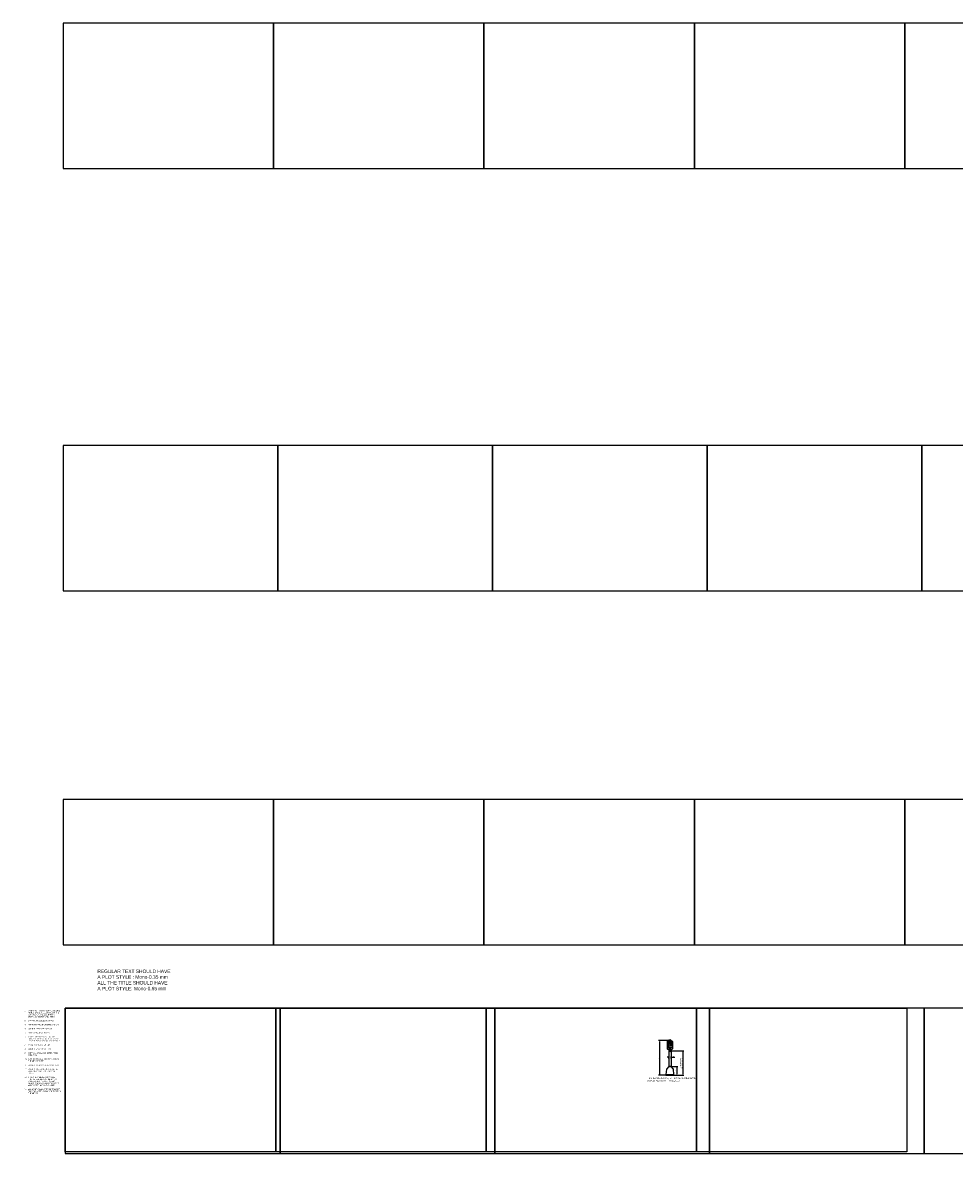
# Model space of a CAD drawing. Header units: feet. Extents: x -163 to 269, y -140 to 167.
# Tile 3 of 7: x 0 to 135, y 0 to 167. Entities that reach past the tile are written whole.
import ezdxf
from ezdxf import colors
from ezdxf.entities.mleader import LeaderData, LeaderLine
from ezdxf.enums import TextEntityAlignment as Align
from ezdxf.math import Vec2, Vec3

# ---------------------------------------------------------------- set-up
doc = ezdxf.new("R2010")
doc.units = ezdxf.units.FT
doc.header["$MEASUREMENT"] = 0
doc.layers.add('SC-Scratch9', color=7, linetype='Continuous', plot=False)
doc.layers.add('SC_Scratch8', color=7, linetype='Continuous', plot=False)
doc.layers.add('SH_Data', color=7, linetype='Continuous')
doc.layers.add('text', color=9, linetype='Continuous')
doc.styles.add('OL100', font='arial.ttf', dxfattribs={"height": 0.1})
doc.styles.get("Standard").update_dxf_attribs({"font": 'arial.ttf'})
doc.styles.add('Style-ISO_FONTLEFT', font='ISO_FONTLEFT.shx')
doc.dimstyles.new('COEC', dxfattribs={"dimscale": 13.9, "dimtxt": 0.18, "dimasz": 0.18, "dimexe": 0.18, "dimexo": 0.0625, "dimgap": 0.09, "dimtad": 1, "dimzin": 0, "dimdsep": 46, "dimtxsty": 'Standard', "dimcen": 0.09, "dimclrd": 256, "dimclre": 256, "dimclrt": 256, "dimaunit": 1, "dimadec": 4, "dimazin": 0, "dimtfac": 1, "dimtofl": 0, "dimtmove": 0, "dimatfit": 3, "dimfxl": 1, "dimtolj": 1, "dimtzin": 0, "dimlwd": -1, "dimlwe": -1, "dimarcsym": 0})

# ---------------------------------------------------------------- blocks, each defined once
blk = doc.blocks.new('*D968')
at = {"layer": 'Defpoints', "color": 0, "transparency": 16777216}
for p in [(93.57, 19.69), (91.9, 14.69), (93.97, 14.69)]:
    blk.add_point(p, dxfattribs=at)
at = {"layer": 'SH_Data', "transparency": 16777216}
for p, q in [((93.51, 19.69), (91.77, 19.69)), ((91.9, 19.57), (91.9, 14.82)), ((93.91, 14.69), (91.77, 14.69))]:
    blk.add_line(p, q, dxfattribs=at)
for points in [[(91.88, 19.57), (91.92, 19.57), (91.9, 19.69)], [(91.88, 14.82), (91.92, 14.82), (91.9, 14.69)]]:
    blk.add_solid(points, dxfattribs=at)
at = {"layer": 'SH_Data', "transparency": 16777216, "insert": (91.77, 17.07), "char_height": 0.125, "attachment_point": 5, "rotation": 90}
blk.add_mtext("\\A1;{\\Ffont31|c0;5'}", dxfattribs=at)
blk = doc.blocks.new('*D969')
at = {"layer": 'Defpoints', "color": 0, "transparency": 16777216}
for p in [(93.57, 18.19), (93.97, 14.69), (95.27, 14.69)]:
    blk.add_point(p, dxfattribs=at)
at = {"layer": 'SH_Data', "transparency": 16777216}
for p, q in [((93.63, 18.19), (95.39, 18.19)), ((95.27, 18.07), (95.27, 14.82)), ((94.04, 14.69), (95.39, 14.69))]:
    blk.add_line(p, q, dxfattribs=at)
for points in [[(95.25, 18.07), (95.29, 18.07), (95.27, 18.19)], [(95.25, 14.82), (95.29, 14.82), (95.27, 14.69)]]:
    blk.add_solid(points, dxfattribs=at)
at = {"layer": 'SH_Data', "transparency": 16777216, "insert": (95.04, 16.44), "char_height": 0.125, "width": 2.0734, "attachment_point": 5, "rotation": 90}
blk.add_mtext('\\A1;{\\Ffont31|c0;42" PUSHBUTTON MOUNTING HEIGHT}', dxfattribs=at)
blk = doc.blocks.new('*D970')
at = {"layer": 'Defpoints', "color": 0, "transparency": 16777216}
for p in [(93.23, 17.05), (93.57, 17.26), (93.57, 17.05)]:
    blk.add_point(p, dxfattribs=at)
at = {"layer": 'SH_Data', "transparency": 16777216}
for p, q in [((93.11, 17.26), (92.98, 17.26)), ((93.23, 17.11), (93.23, 17.38)), ((93.57, 17.11), (93.57, 17.38)), ((93.69, 17.26), (94.13, 17.26))]:
    blk.add_line(p, q, dxfattribs=at)
for points in [[(93.11, 17.28), (93.11, 17.24), (93.23, 17.26)], [(93.69, 17.28), (93.69, 17.24), (93.57, 17.26)]]:
    blk.add_solid(points, dxfattribs=at)
at = {"layer": 'SH_Data', "transparency": 16777216, "insert": (93.97, 17.38), "char_height": 0.125, "attachment_point": 5}
blk.add_mtext('\\A1;{\\Ffont31|c0;4"}', dxfattribs=at)
blk = doc.blocks.new('*D971')
at = {"layer": 'Defpoints', "color": 0, "transparency": 16777216}
for p in [(93.23, 15.94), (92.83, 14.69), (94.39, 14.69)]:
    blk.add_point(p, dxfattribs=at)
at = {"layer": 'SH_Data', "transparency": 16777216}
for p, q in [((93.3, 15.94), (94.52, 15.94)), ((94.39, 15.82), (94.39, 14.82)), ((92.89, 14.69), (94.52, 14.69))]:
    blk.add_line(p, q, dxfattribs=at)
for points in [[(94.37, 15.82), (94.41, 15.82), (94.39, 15.94)], [(94.37, 14.82), (94.41, 14.82), (94.39, 14.69)]]:
    blk.add_solid(points, dxfattribs=at)
at = {"layer": 'SH_Data', "transparency": 16777216, "insert": (94.27, 15.32), "char_height": 0.125, "attachment_point": 5, "rotation": 90}
blk.add_mtext('\\A1;{\\Ffont31|c0;15"}', dxfattribs=at)

msp = doc.modelspace()

# ---------------------------------------------------------------- hatches: boundary and pattern name
at = {"layer": 'SH_Data'}
h = msp.add_hatch(color=256, dxfattribs=at)
edge = h.paths.add_edge_path()
edge.add_spline(control_points=[(93.187, 19.486), (93.187, 19.486), (93.185, 19.487), (93.183, 19.487), (93.181, 19.487), (93.18, 19.487), (93.176, 19.485), (93.163, 19.479), (93.155, 19.475)], knot_values=[0, 0, 0, 0, 0.0023059, 0.1610221, 0.1815878, 0.1993019, 0.2107646, 1, 1, 1, 1], degree=3, periodic=0)
edge.add_line((93.155, 19.475), (93.153, 19.449))
edge.add_line((93.153, 19.449), (93.159, 19.45))
edge.add_line((93.159, 19.45), (93.162, 19.472))
edge.add_line((93.162, 19.472), (93.169, 19.472))
edge.add_line((93.169, 19.472), (93.165, 19.46))
edge.add_line((93.165, 19.46), (93.169, 19.472))
edge.add_spline(control_points=[(93.169, 19.472), (93.167, 19.468), (93.166, 19.463), (93.164, 19.457), (93.163, 19.453), (93.163, 19.449), (93.164, 19.447), (93.165, 19.445)], knot_values=[0, 0, 0, 0, 0.4827247, 0.5144392, 0.7448632, 0.8926201, 1, 1, 1, 1], degree=3, periodic=0)
edge.add_line((93.165, 19.445), (93.165, 19.444))
edge.add_line((93.165, 19.444), (93.15, 19.398))
edge.add_line((93.15, 19.398), (93.157, 19.392))
edge.add_line((93.157, 19.392), (93.175, 19.432))
edge.add_line((93.175, 19.432), (93.182, 19.424))
edge.add_line((93.182, 19.424), (93.191, 19.393))
edge.add_line((93.191, 19.393), (93.2, 19.397))
edge.add_line((93.2, 19.397), (93.193, 19.43))
edge.add_line((93.193, 19.43), (93.187, 19.442))
edge.add_line((93.187, 19.442), (93.183, 19.451))
edge.add_line((93.183, 19.451), (93.189, 19.462))
edge.add_line((93.189, 19.462), (93.193, 19.455))
edge.add_line((93.193, 19.455), (93.21, 19.447))
edge.add_line((93.21, 19.447), (93.214, 19.452))
edge.add_line((93.214, 19.452), (93.196, 19.466))
edge.add_spline(control_points=[(93.196, 19.466), (93.196, 19.471), (93.193, 19.476), (93.191, 19.482), (93.188, 19.486), (93.187, 19.486)], knot_values=[0, 0, 0, 0, 0.4219281, 0.8047282, 1, 1, 1, 1], degree=3, periodic=0)
for points in [[(93.193, 19.17), (93.156, 19.17), (93.156, 19.17, 0.1729312), (93.158, 19.174), (93.158, 19.174), (93.158, 19.192, 0.1897623), (93.154, 19.2, -0.2655588), (93.151, 19.208), (93.151, 19.208), (93.152, 19.262), (93.152, 19.263, -0.7364328), (93.159, 19.263), (93.159, 19.262), (93.16, 19.234), (93.163, 19.234), (93.164, 19.272), (93.164, 19.272, -0.8735215), (93.171, 19.272), (93.171, 19.272), (93.172, 19.234), (93.174, 19.234), (93.175, 19.277), (93.175, 19.278, -0.780961), (93.183, 19.278), (93.183, 19.278), (93.184, 19.234), (93.186, 19.234), (93.187, 19.272), (93.187, 19.272, -0.9103838), (93.194, 19.272), (93.194, 19.272), (93.196, 19.221), (93.196, 19.221, 0.6496585), (93.2, 19.221), (93.201, 19.221), (93.209, 19.235), (93.209, 19.234, -0.2815071), (93.218, 19.239, -0.062843), (93.222, 19.238), (93.222, 19.238), (93.215, 19.224), (93.209, 19.213), (93.209, 19.213, -0.1037205), (93.2, 19.203, 0.2007341), (93.19, 19.191), (93.19, 19.191), (93.19, 19.175), (93.19, 19.175, 0.1950215), (93.193, 19.17)], [(93.193, 18.738), (93.156, 18.738), (93.156, 18.739, 0.1729312), (93.158, 18.743), (93.158, 18.743), (93.158, 18.761, 0.1897623), (93.154, 18.769, -0.2655588), (93.151, 18.777), (93.151, 18.777), (93.152, 18.831), (93.152, 18.831, -0.7364328), (93.159, 18.831), (93.159, 18.831), (93.16, 18.803), (93.163, 18.803), (93.164, 18.841), (93.164, 18.841, -0.8735215), (93.171, 18.841), (93.171, 18.841), (93.172, 18.803), (93.174, 18.803), (93.175, 18.846), (93.175, 18.846, -0.780961), (93.183, 18.847), (93.183, 18.847), (93.184, 18.803), (93.186, 18.803), (93.187, 18.841), (93.187, 18.841, -0.9103838), (93.194, 18.841), (93.194, 18.841), (93.196, 18.79), (93.196, 18.79, 0.6496585), (93.2, 18.79), (93.201, 18.79), (93.209, 18.803), (93.209, 18.803, -0.2815071), (93.218, 18.808, -0.062843), (93.222, 18.807), (93.222, 18.807), (93.215, 18.792), (93.209, 18.782), (93.209, 18.782, -0.1037205), (93.2, 18.772, 0.2007341), (93.19, 18.76), (93.19, 18.76), (93.19, 18.744), (93.19, 18.744, 0.1950215), (93.193, 18.739)]]:
    msp.add_hatch(color=256, dxfattribs=at).paths.add_polyline_path(points, is_closed=False)
h = msp.add_hatch(color=256, dxfattribs=at)
edge = h.paths.add_edge_path()
edge.add_arc((93.191, 19.496), 0.00775, 0, 360)
msp.add_hatch(color=256, dxfattribs=at).paths.add_polyline_path([(93.512, 18.566), (93.22, 18.566), (93.22, 18.531), (93.512, 18.531), (93.513, 18.531), (93.506, 18.509, 0.7180242), (93.516, 18.502), (93.583, 18.548), (93.516, 18.595, 0.7180242), (93.506, 18.587), (93.513, 18.566)])

# ---------------------------------------------------------------- linework, layer by layer
at = {"layer": 'SC-Scratch9', "flags": 128}
msp.add_lwpolyline([(5.785, 105.624), (5.785, 84.624), (36.785, 84.624), (36.785, 105.624)], close=True, dxfattribs=at)
at = {"layer": 'SC-Scratch9', "color": 4, "flags": 128}
for points in [[(36.785, 105.624), (36.785, 84.624), (67.785, 84.624), (67.785, 105.624)], [(36.473, 3.624), (36.473, 24.374), (66.848, 24.374), (66.848, 3.624)]]:
    msp.add_lwpolyline(points, close=True, dxfattribs=at)
at = {"layer": 'SC-Scratch9', "color": 1, "flags": 128}
for points in [[(67.785, 105.624), (67.785, 84.624), (98.785, 84.624), (98.785, 105.624)], [(66.848, 3.624), (66.848, 24.374), (97.223, 24.374), (97.223, 3.624)]]:
    msp.add_lwpolyline(points, close=True, dxfattribs=at)
at = {"layer": 'SC-Scratch9', "color": 3, "flags": 128}
for points in [[(98.785, 105.624), (98.785, 84.624), (129.785, 84.624), (129.785, 105.624)], [(97.223, 3.624), (97.223, 24.374), (127.598, 24.374), (127.598, 3.624)]]:
    msp.add_lwpolyline(points, close=True, dxfattribs=at)
at = {"layer": 'SC-Scratch9', "color": 2, "flags": 128}
msp.add_lwpolyline([(129.785, 105.624), (129.785, 84.624), (160.785, 84.624), (160.785, 105.624)], close=True, dxfattribs=at)
at = {"layer": 'SC-Scratch9'}
msp.add_lwpolyline([(6.098, 3.624), (6.098, 24.374), (36.473, 24.374), (36.473, 3.624)], close=True, dxfattribs=at)
at = {"layer": 'SC_Scratch8', "flags": 128}
for points in [[(5.785, 166.624), (5.785, 145.624), (36.165, 145.624), (36.165, 166.624)], [(5.785, 54.499), (5.785, 33.499), (36.165, 33.499), (36.165, 54.499)], [(6.098, 24.374), (6.098, 3.374), (37.098, 3.374), (37.098, 24.374)]]:
    msp.add_lwpolyline(points, close=True, dxfattribs=at)
at = {"layer": 'SC_Scratch8', "color": 4, "flags": 128}
for points in [[(36.165, 166.624), (36.165, 145.624), (66.545, 145.624), (66.545, 166.624)], [(36.165, 54.499), (36.165, 33.499), (66.545, 33.499), (66.545, 54.499)], [(37.098, 24.374), (37.098, 3.374), (68.098, 3.374), (68.098, 24.374)]]:
    msp.add_lwpolyline(points, close=True, dxfattribs=at)
at = {"layer": 'SC_Scratch8', "color": 1, "flags": 128}
for points in [[(66.545, 166.624), (66.545, 145.624), (96.925, 145.624), (96.925, 166.624)], [(66.545, 54.499), (66.545, 33.499), (96.925, 33.499), (96.925, 54.499)], [(68.098, 24.374), (68.098, 3.374), (99.098, 3.374), (99.098, 24.374)]]:
    msp.add_lwpolyline(points, close=True, dxfattribs=at)
at = {"layer": 'SC_Scratch8', "color": 3, "flags": 128}
for points in [[(96.925, 166.624), (96.925, 145.624), (127.305, 145.624), (127.305, 166.624)], [(96.925, 54.499), (96.925, 33.499), (127.305, 33.499), (127.305, 54.499)], [(99.098, 24.374), (99.098, 3.374), (130.098, 3.374), (130.098, 24.374)]]:
    msp.add_lwpolyline(points, close=True, dxfattribs=at)
at = {"layer": 'SC_Scratch8', "color": 2, "flags": 128}
for points in [[(127.305, 166.624), (127.305, 145.624), (157.685, 145.624), (157.685, 166.624)], [(127.305, 54.499), (127.305, 33.499), (157.685, 33.499), (157.685, 54.499)], [(130.098, 24.374), (130.098, 3.374), (161.098, 3.374), (161.098, 24.374)]]:
    msp.add_lwpolyline(points, close=True, dxfattribs=at)
at = {"layer": 'SH_Data'}
for p, q in [((93.027, 19.334), (93.776, 19.334)), ((93.027, 18.928), (93.776, 18.928)), ((93.027, 18.689), (93.776, 18.689)), ((93.122, 19.252), (93.093, 19.266)), ((93.122, 19.224), (93.093, 19.224)), ((93.122, 19.195), (93.093, 19.181)), ((93.102, 19.32), (93.124, 19.294)), ((93.122, 19.153), (93.102, 19.129)), ((93.142, 19.324), (93.154, 19.294)), ((93.165, 19.445), (93.165, 19.444)), ((93.182, 19.294), (93.182, 19.324)), ((93.209, 19.294), (93.22, 19.324)), ((93.261, 19.32), (93.239, 19.294)), ((93.241, 19.252), (93.27, 19.265)), ((93.27, 19.224), (93.241, 19.224)), ((93.241, 19.197), (93.27, 19.183)), ((93.241, 19.153), (93.261, 19.129)), ((93.325, 19.484), (93.701, 19.484)), ((93.389, 19.262), (93.67, 19.262)), ((93.389, 19.1), (93.67, 19.1))]:
    msp.add_line(p, q, dxfattribs=at)
at = {"layer": 'SH_Data', "flags": 128}
msp.add_lwpolyline([(93.152, 19.635), (93.651, 19.635, -0.4142136), (93.776, 19.511), (93.776, 18.512, -0.4142136), (93.651, 18.387), (93.152, 18.387, -0.4142136), (93.027, 18.512), (93.027, 19.511, -0.4142136), (93.152, 19.635)], format="xyb", close=True, dxfattribs=at)
for points in [[(93.13, 19.386), (93.233, 19.386), (93.233, 19.511), (93.13, 19.511), (93.13, 19.386)], [(93.13, 19.162), (93.233, 19.162), (93.233, 19.287), (93.13, 19.287), (93.13, 19.162)], [(93.13, 18.981), (93.233, 18.981), (93.233, 19.106), (93.13, 19.106), (93.13, 18.981)], [(93.13, 18.731), (93.233, 18.731), (93.233, 18.856), (93.13, 18.856), (93.13, 18.731)]]:
    msp.add_lwpolyline(points, close=True, dxfattribs=at)
msp.add_lwpolyline([(93.235, 19.691, -0.7659988), (93.568, 19.691)], format="xyb", dxfattribs=at)
for points in [[(93.235, 19.691), (93.235, 19.635)], [(93.235, 19.691), (93.568, 19.691)], [(93.235, 18.387), (93.235, 15.941)], [(93.568, 19.691), (93.568, 19.635)], [(93.568, 18.387), (93.568, 15.941)], [(93.974, 14.691), (93.974, 14.791), (93.901, 15.541), (93.568, 15.941), (93.235, 15.941), (92.901, 15.541), (92.828, 14.791), (92.828, 14.691), (93.974, 14.691)], [(92.828, 14.791), (93.974, 14.791)]]:
    msp.add_lwpolyline(points, dxfattribs=at)
at = {"layer": 'SH_Data'}
for radius in [0.125, 0.105]:
    msp.add_circle((93.401, 18.191), radius, dxfattribs=at)
for p in [(93.196, 19.466), (93.401, 18.548)]:
    msp.add_point(p, dxfattribs=at)

# ---------------------------------------------------------------- texts
at = {"layer": 'SH_Data', "style": 'Style-ISO_FONTLEFT'}
for s, height, width, p in [('FLASHING', 0.0233, 0.66786, (93.169, 19.142)), ('STEADY', 0.0233, 0.66786, (93.168, 18.877)), ('TIMER', 0.0233, 0.66786, (93.173, 18.962)), ('PUSH BUTTON', 0.04994, 0.76, (93.342, 18.65)), ('TO CROSS', 0.0499, 0.8, (93.358, 18.445)), ('START CROSSING', 0.04994, 0.6, (93.47, 19.519)), ('Finish Crossing', 0.04994, 0.6, (93.506, 19.224)), ("DON'T START", 0.04994, 0.6, (93.493, 19.297)), ('Watch For', 0.0499, 0.6, (93.487, 19.447)), ('Vehicles', 0.0499, 0.6, (93.496, 19.374)), ('If Started', 0.0499, 0.6, (93.505, 19.153))]:
    msp.add_text(s, height=height, dxfattribs=dict(at, width=width)).set_placement(p, align=Align.MIDDLE_CENTER)
for s, width, p in [('To Finish Crossing', 0.64, (93.304, 18.982)), ('TIME REMAINING', 0.64, (93.313, 19.049)), ("DON'T CROSS", 0.66, (93.345, 18.808))]:
    msp.add_text(s, height=0.04994, dxfattribs=dict(at, width=width)).set_placement(p, align=Align.MIDDLE_LEFT)
at = {"layer": 'SH_Data', "color": 1, "insert": (10.729, 29.941), "char_height": 0.5, "width": 15.21219, "attachment_point": 1}
msp.add_mtext('\\pxi-3,l3,t3;REGULAR TEXT SHOULD HAVE \\PA PLOT STYLE : Mono-0.35 mm\\PALL THE TITLE SHOULD HAVE \\PA PLOT STYLE: Mono-0.65 mm', dxfattribs=at)
at = {"layer": 'SH_Data', "insert": (0.199, 24.099), "char_height": 0.175, "width": 5.25407, "attachment_point": 1}
msp.add_mtext('\\pxi-3,l3,t3;1.^IOPEN THE "TRAFFIC SIGNAL GENERAL NOTES" EXCEL FILE LOCATED IN THE "Z:\\\\Production\\\\Templates\\\\TRAFFIC SIGNAL GENERAL NOTES" folder.\\P\\pi0,l0,tz; \\P\\pi-3,l3,t3;2.^ISTART IN THE SELECTION TAB.\\P\\pi0,l0,tz;\\P\\pi-3,l3,t3;3.^IENTER THE PROJECT INFORMATION.\\P\\pi0,l0,tz;\\P\\pi-3,l3,t3;4.^ICLICK THE "CLEAR" BUTTON.\\P\\pi0,l0,tz;\\P\\pi-3,l3,t3;5.^ISELECT PROJECT NOTES.\\P\\pi0,l0,tz;\\P\\pi-3,l3,t3;6.^IIN THE GREEN PROJECT NOTES COLUMN - TYPE "X" TO INCLUDE AND LEAVE BLANK TO EXCLUDE THE NOTE.\\P\\pi0,l0,tz;\\P\\pi-3,l3,t3;7.^IMOVE TO THE NOTES TAB.\\P\\pi0,l0,tz;\\P\\pi-3,l3,t3;8.^ICLICK THE "SORT" BUTTON.\\P\\pi0,l0,tz;\\P\\pi-3,l3,t3;9.^ICOPY ALL AVAILABLE NOTES FROM COLUMN A.\\P\\pi0,l0,tz;\\P\\pi-3,l3,t3;10.^IIN THIS DRAWING, DOUBLE CLICK ON THE MTEXT ENTITY.\\P\\pi0,l0,tz;\\P\\pi-3,l3,t3;11.^IPRESS CTRL+A TO SELECT ALL TEXT.\\P\\pi0,l0,tz;\\P\\pi-3,l3,t3;12.^IRIGHT CLICK AGAIN ON TOP OF THE SELECTED MTEXT AND CHOOSE PASTE.\\P\\pi0,l0,tz;\\P\\pi-3,l3,t3;13.^IIF A NOTE IS MISSED FROM THE TRAFFIC SIGNAL GENERAL NOTES EXCEL SHEET, PLEASE FOLLOW DIRECTIONS ABOVE BUT ONLY COPY AND PASTE THAT SINGLE NOTE.  \\P\\pi0,l0,tz;\\P\\pi-3,l3,t3;14.^IANY ADDITIONAL NOTES OR PROJECT SPECIFIC NOTES SHOULD BE TYPED IN THE MTEXT.. ', dxfattribs=at)
at = {"layer": 'SH_Data', "insert": (90.092, 14.376), "char_height": 0.125, "attachment_point": 1, "style": 'OL100'}
msp.add_mtext_dynamic_manual_height_columns("{\\Ffont31|c0;\\H1.83333x;ITEM 632 PEDESTAL, 5', TRANSFORMER BASE, AS PER PLAN (NOT TO SCALE)}", width=6.95, gutter_width=0.8, heights=[18.108], dxfattribs=at)

# ---------------------------------------------------------------- dimensions: what is measured, and where the dimension line sits
at = {"layer": 'SH_Data'}
for base, p1, p2, text, picture, middle in [((91.897, 14.691), (93.568, 19.691), (93.974, 14.691), "{\\Ffont31|c0;5'}", '*D968', (91.897, 17.072)), ((95.268, 14.691), (93.568, 18.191), (93.974, 14.691), '{\\Ffont31|c0;42" PUSHBUTTON MOUNTING HEIGHT}', '*D969', (95.268, 16.441)), ((94.393, 14.691), (93.235, 15.941), (92.828, 14.691), '{\\Ffont31|c0;15"}', '*D971', (94.393, 15.319))]:
    dim = msp.add_linear_dim(base=base, p1=p1, p2=p2, angle=90, text=text, dimstyle='COEC', override={"dimscale": 1, "dimtxt": 0.125, "dimasz": 0.125, "dimexe": 0.125, "dimgap": 0.06, "dimaunit": 0}, dxfattribs=at)
    dim.commit()
    dim.dimension.update_dxf_attribs({"geometry": picture, "text_midpoint": middle, "dimtype": 160})
dim = msp.add_linear_dim(base=(93.568, 17.257), p1=(93.235, 17.047), p2=(93.568, 17.047), text='{\\Ffont31|c0;4"}', dimstyle='COEC', override={"dimscale": 1, "dimtxt": 0.125, "dimasz": 0.125, "dimexe": 0.125, "dimgap": 0.06, "dimaunit": 0}, dxfattribs=at)
dim.commit()
dim.dimension.update_dxf_attribs({"geometry": '*D970', "text_midpoint": (93.973, 17.257), "dimtype": 160})

# ---------------------------------------------------------------- leaders
at = {"layer": 'text'}
ml = msp.add_multileader_mtext('Standard', dxfattribs=at)
ml.set_content('NOTE: POLE, BASE, CABINET, ALL\\PHARDWARE, ETC. {\\H1.00033x;ASSOCIATED WITH \\PTHE INSTALLATION OF THIS ITEM SHALL \\PBE GALVANIZED WITH A BLACK FINISH, \\P\\H0.99943x;PER ODOT SUPPLEMENTAL SPEC 916\\H1.00057x;.\\P} ', color=256)
ml.set_leader_properties(color=256, linetype='ByLayer', lineweight=-1)
ml.build(insert=Vec2(0, 0))
ml.multileader.update_dxf_attribs({"dogleg_length": 0.125, "arrow_head_size": 0.125})
ctx = ml.context
ctx.base_point, ctx.char_height, ctx.arrow_head_size, ctx.landing_gap_size, ctx.plane_origin = Vec3(248.441, 28.306), 0.125, 0.125, 0.125, Vec3(247.806, 27.817)
notes = []
notes.append((ctx, [(0, (0, 0, 0), (0, 0), (1, 0), 1, [])]))
ctx.mtext.insert, ctx.mtext.flow_direction = Vec3(248.566, 28.368), 5
ml = msp.add_multileader_mtext('Standard', dxfattribs=at)
ml.set_content('NOTE: POLE, BASE, CABINET, ALL\\PHARDWARE, ETC. {\\H1.00033x;ASSOCIATED WITH \\PTHE INSTALLATION OF THIS ITEM SHALL \\PBE GALVANIZED WITH A BLACK FINISH, \\P\\H0.99943x;PER ODOT SUPPLEMENTAL SPEC 916\\H1.00057x;.\\P} ', color=256)
ml.set_leader_properties(color=256, linetype='ByLayer', lineweight=-1)
ml.build(insert=Vec2(0, 0))
ml.multileader.update_dxf_attribs({"dogleg_length": 0.125, "arrow_head_size": 0.125})
ctx = ml.context
ctx.base_point, ctx.char_height, ctx.arrow_head_size, ctx.landing_gap_size, ctx.plane_origin = Vec3(243.903, 5.306), 0.125, 0.125, 0.125, Vec3(243.268, 4.817)
notes.append((ctx, [(0, (0, 0, 0), (0, 0), (1, 0), 1, [])]))
ctx.mtext.insert, ctx.mtext.flow_direction = Vec3(244.028, 5.368), 5
for ctx, leaders in notes:
    for number, flags, end, landing, length, lines in leaders:
        leader = LeaderData()
        leader.index, (leader.has_last_leader_line, leader.has_dogleg_vector, leader.attachment_direction) = number, flags
        leader.last_leader_point, leader.dogleg_vector, leader.dogleg_length = Vec3(end), Vec3(landing), length
        for number, points, colour, breaks in lines:
            line = LeaderLine()
            line.index, line.vertices, line.color, line.breaks = number, Vec3.list(points), colors.encode_raw_color(colour), breaks
            leader.lines.append(line)
        ctx.leaders.append(leader)

doc.saveas('drawing.dxf')
